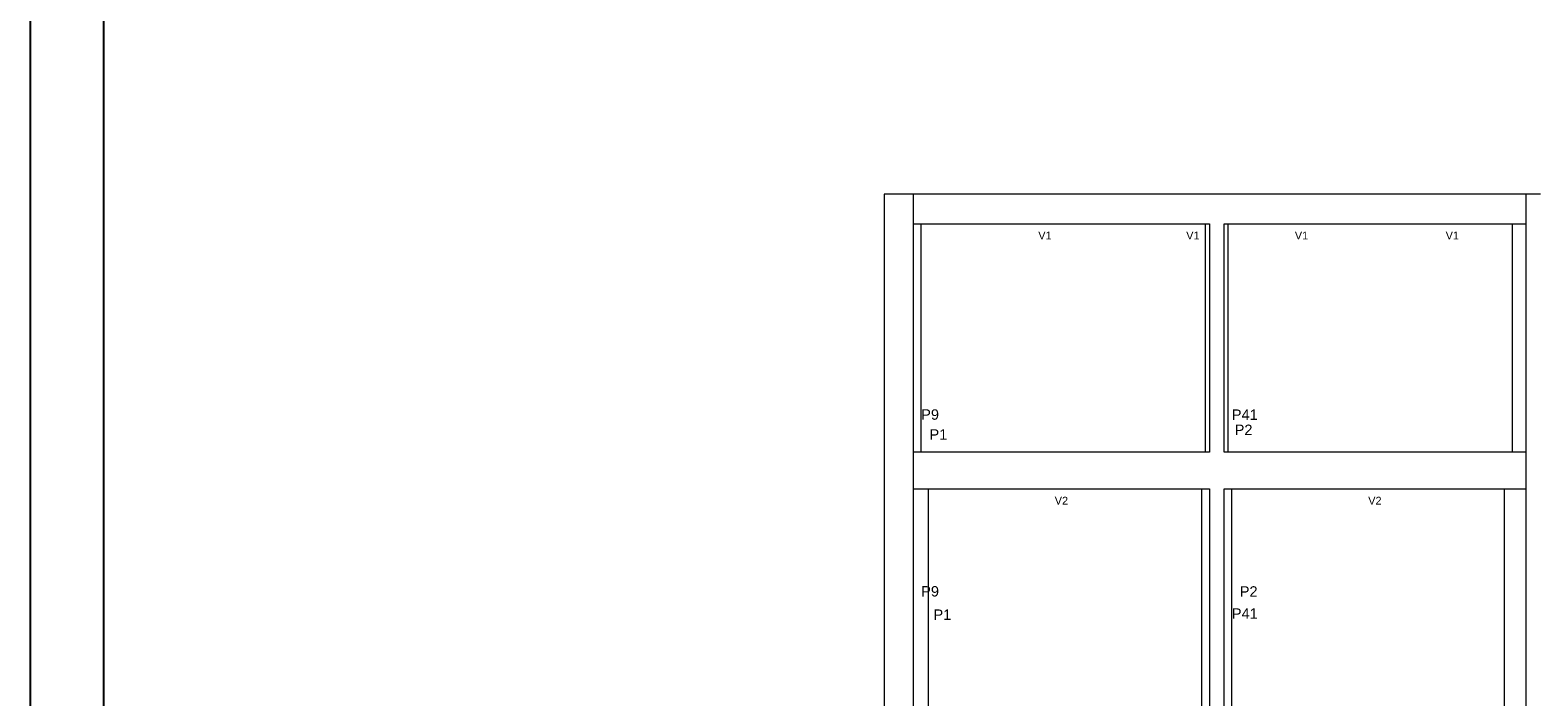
# Model space of a CAD drawing. Header units: millimetres. Extents: x 10 to 1250, y -62 to 528.
# Tile 197 of 256: x 76 to 97, y 348 to 357. Entities that reach past the tile are written whole.
import ezdxf

# ---------------------------------------------------------------- set-up
doc = ezdxf.new("R2010")
doc.units = ezdxf.units.MM
doc.header["$LTSCALE"] = 0.05
for name, color, linetype, lineweight in [('FO-Cotas', 5, 'Continuous', 5), ('FO-Pilares pré-moldados', 3, 'Continuous', 20), ('FO-Seção das fundações', 9, 'Continuous', 5)]:
    doc.layers.add(name, color=color, linetype=linetype, lineweight=lineweight)
doc.layers.add('FOLHA_PADRÃO', color=7, linetype='Continuous')
doc.styles.add('Arial', font='arial.ttf')

# ---------------------------------------------------------------- blocks, each defined once
blk = doc.blocks.new('AAA')
at = {"layer": 'FO-Cotas'}
for p, q in [((-72.8759, 46.5821), (-72.8759, 42.1821)), ((-72.4762, 46.5821), (-72.8759, 46.5821)), ((-72.4759, 46.5821), (-72.4762, 46.5821)), ((-72.1959, 46.5821), (-72.4759, 46.5821)), ((-72.0759, 46.5821), (-72.1959, 46.5821)), ((-71.8765, 46.5821), (-72.0759, 46.5821)), ((-72.0759, 45.7821), (-72.0759, 46.5821)), ((-71.8663, 46.5821), (-71.8765, 46.5821)), ((-64.9668, 46.5821), (-71.8663, 46.5821)), ((-64.9599, 46.5821), (-64.9668, 46.5821)), ((-64.9499, 46.5821), (-64.9599, 46.5821)), ((-64.9289, 46.5821), (-64.9499, 46.5821)), ((-64.15, 46.5821), (-64.9289, 46.5821)), ((-64.1398, 46.5821), (-64.15, 46.5821)), ((-64.116, 46.5821), (-64.1398, 46.5821)), ((-64.0339, 46.5821), (-64.116, 46.5821)), ((-63.6339, 46.5821), (-64.0339, 46.5821)), ((-63.542, 46.5821), (-63.6339, 46.5821)), ((-63.518, 46.5821), (-63.542, 46.5821)), ((-62.3444, 46.5821), (-63.518, 46.5821)), ((-62.3278, 46.5821), (-62.3444, 46.5821)), ((-62.304, 46.5821), (-62.3278, 46.5821)), ((-59.4243, 46.5821), (-62.304, 46.5821)), ((-55.8002, 46.5821), (-59.4243, 46.5821)), ((-55.7434, 46.5821), (-55.8002, 46.5821)), ((-55.4359, 46.5821), (-55.7434, 46.5821)), ((-55.4359, 46.5821), (-55.4359, 45.7821)), ((-55.1559, 46.5821), (-55.4359, 46.5821)), ((-55.0359, 46.5821), (-55.1559, 46.5821)), ((-72.0759, 45.7821), (-71.8765, 45.7821)), ((-72.0759, 42.1821), (-72.0759, 45.7821)), ((-71.8765, 45.7821), (-71.8663, 45.7821)), ((-71.8663, 42.1821), (-71.8663, 45.7821)), ((-71.8663, 45.7821), (-64.9668, 45.7821)), ((-64.9668, 45.7821), (-64.9599, 45.7821)), ((-64.9599, 45.7821), (-64.9499, 45.7821)), ((-64.9499, 45.7821), (-64.9289, 45.7821)), ((-64.9289, 45.7821), (-64.15, 45.7821)), ((-64.15, 45.7821), (-64.15, 42.1821)), ((-64.15, 45.7821), (-64.1398, 45.7821)), ((-64.1398, 45.7821), (-64.116, 45.7821)), ((-64.116, 45.7821), (-64.0339, 45.7821)), ((-64.0339, 45.7821), (-64.0339, 42.1821)), ((-63.6339, 45.7821), (-63.542, 45.7821)), ((-63.6339, 42.1821), (-63.6339, 45.7821)), ((-63.542, 45.7821), (-63.518, 45.7821)), ((-63.518, 42.1821), (-63.518, 45.7821)), ((-63.518, 45.7821), (-62.3444, 45.7821)), ((-62.3444, 45.7821), (-62.3278, 45.7821)), ((-62.3278, 45.7821), (-62.304, 45.7821)), ((-62.304, 45.7821), (-59.4243, 45.7821)), ((-59.4243, 45.7821), (-55.8002, 45.7821)), ((-55.8002, 45.7821), (-55.8002, 42.1821)), ((-55.8002, 45.7821), (-55.7434, 45.7821)), ((-55.7434, 45.7821), (-55.4359, 45.7821)), ((-55.4359, 45.7821), (-55.4359, 42.1821)), ((-72.8759, 42.1821), (-72.8759, 39.5821)), ((-72.0759, 39.5821), (-72.0759, 42.1821)), ((-71.8663, 39.5821), (-71.8663, 42.1821)), ((-64.15, 42.1821), (-64.15, 39.5821)), ((-64.0339, 42.1821), (-64.0339, 39.5821)), ((-63.6339, 39.5821), (-63.6339, 42.1821)), ((-63.518, 39.5821), (-63.518, 42.1821)), ((-55.8002, 42.1821), (-55.8002, 39.5821)), ((-55.4359, 42.1821), (-55.4359, 39.5821)), ((-72.8759, 39.5821), (-72.8759, 32.5821)), ((-72.0659, 39.5821), (-72.0759, 39.5821)), ((-72.0759, 38.7821), (-72.0759, 39.5821)), ((-71.8663, 39.5821), (-72.0659, 39.5821)), ((-71.6765, 39.5821), (-71.8663, 39.5821)), ((-71.6664, 39.5821), (-71.6765, 39.5821)), ((-64.9668, 39.5821), (-71.6664, 39.5821)), ((-64.9599, 39.5821), (-64.9668, 39.5821)), ((-64.9499, 39.5821), (-64.9599, 39.5821)), ((-64.2496, 39.5821), (-64.9499, 39.5821)), ((-64.2392, 39.5821), (-64.2496, 39.5821)), ((-64.2154, 39.5821), (-64.2392, 39.5821)), ((-64.15, 39.5821), (-64.2154, 39.5821)), ((-64.0339, 39.5821), (-64.15, 39.5821)), ((-63.518, 39.5821), (-63.6339, 39.5821)), ((-63.4422, 39.5821), (-63.518, 39.5821)), ((-63.4184, 39.5821), (-63.4422, 39.5821)), ((-62.3444, 39.5821), (-63.4184, 39.5821)), ((-62.3278, 39.5821), (-62.3444, 39.5821)), ((-62.304, 39.5821), (-62.3278, 39.5821)), ((-56.0204, 39.5821), (-62.304, 39.5821)), ((-55.9962, 39.5821), (-56.0204, 39.5821)), ((-55.9392, 39.5821), (-55.9962, 39.5821)), ((-55.8002, 39.5821), (-55.9392, 39.5821)), ((-55.4359, 39.5821), (-55.8002, 39.5821)), ((-55.4359, 39.5821), (-55.4359, 38.7821)), ((-72.0759, 38.5821), (-72.0759, 38.7821)), ((-72.0759, 38.5821), (-72.0659, 38.5821)), ((-72.0759, 32.5821), (-72.0759, 38.5821)), ((-72.0659, 38.5821), (-71.6765, 38.5821)), ((-71.6765, 38.5821), (-71.6664, 38.5821)), ((-71.6664, 32.5821), (-71.6664, 38.5821)), ((-71.6664, 38.5821), (-64.9668, 38.5821)), ((-64.9668, 38.5821), (-64.9599, 38.5821)), ((-64.9599, 38.5821), (-64.9499, 38.5821)), ((-64.9499, 38.5821), (-64.2496, 38.5821)), ((-64.2496, 38.5821), (-64.2496, 32.5821)), ((-64.2496, 38.5821), (-64.2392, 38.5821)), ((-64.2392, 38.5821), (-64.2154, 38.5821)), ((-64.2154, 38.5821), (-64.0339, 38.5821)), ((-64.0339, 38.5821), (-64.0339, 32.5821)), ((-63.6339, 38.5821), (-63.4422, 38.5821)), ((-63.6339, 32.5821), (-63.6339, 38.5821)), ((-63.4422, 38.5821), (-63.4184, 38.5821)), ((-63.4184, 32.5821), (-63.4184, 38.5821)), ((-63.4184, 38.5821), (-62.3444, 38.5821)), ((-62.3444, 38.5821), (-62.3278, 38.5821)), ((-62.3278, 38.5821), (-62.304, 38.5821)), ((-62.304, 38.5821), (-56.0204, 38.5821)), ((-56.0204, 38.5821), (-56.0204, 32.5821)), ((-56.0204, 38.5821), (-55.9962, 38.5821)), ((-55.9962, 38.5821), (-55.9392, 38.5821)), ((-55.9392, 38.5821), (-55.4359, 38.5821)), ((-55.4359, 38.7821), (-55.4359, 38.5821)), ((-55.4359, 38.5821), (-55.4359, 32.5821))]:
    blk.add_line(p, q, dxfattribs=at)
at = {"layer": 'FO-Pilares pré-moldados', "char_height": 0.2824, "attachment_point": 7, "line_spacing_factor": 0.798, "style": 'Arial'}
for s, insert in [('P9', (-71.8641, 40.4585)), ('P41', (-63.4221, 40.4585)), ('P1', (-71.6392, 39.9212)), ('P2', (-63.3445, 40.0472)), ('P9', (-71.8641, 35.6585)), ('P2', (-63.2066, 35.6585)), ('P1', (-71.5315, 35.029)), ('P41', (-63.4221, 35.0585))]:
    blk.add_mtext(s, dxfattribs=dict(at, insert=insert))
at = {"layer": 'FO-Seção das fundações', "char_height": 0.2118, "attachment_point": 8, "line_spacing_factor": 0.798, "style": 'Arial'}
for s, insert in [('V1', (-68.5024, 45.3585)), ('V1', (-64.4814, 45.3585)), ('V1', (-61.5291, 45.3585)), ('V1', (-57.4301, 45.3585)), ('V2', (-68.0549, 38.1585)), ('V2', (-59.5349, 38.1585))]:
    blk.add_mtext(s, dxfattribs=dict(at, insert=insert))
blk = doc.blocks.new('A1')
at = {"layer": 'FOLHA_PADRÃO', "color": 1, "linetype": 'Continuous'}
blk.add_lwpolyline([(-84.1, 0), (0, 0), (0, 59.4), (-84.1, 59.4), (-84.1, 0)], dxfattribs=at)
at = {"layer": 'FOLHA_PADRÃO', "color": 6, "linetype": 'Continuous'}
blk.add_lwpolyline([(-83.1, 58.4), (-1, 58.4), (-1, 1), (-83.1, 1), (-83.1, 58.4)], dxfattribs=at)

msp = doc.modelspace()

# ---------------------------------------------------------------- block references
msp.add_blockref('A1', (160.3174, 330.2715))
msp.add_blockref('A1', (160.3174, 330.2715))
at = {"xscale": 0.5, "yscale": 0.5, "zscale": 0.5}
msp.add_blockref('AAA', (124.2583, 331.3584), dxfattribs=at)

doc.saveas('drawing.dxf')
